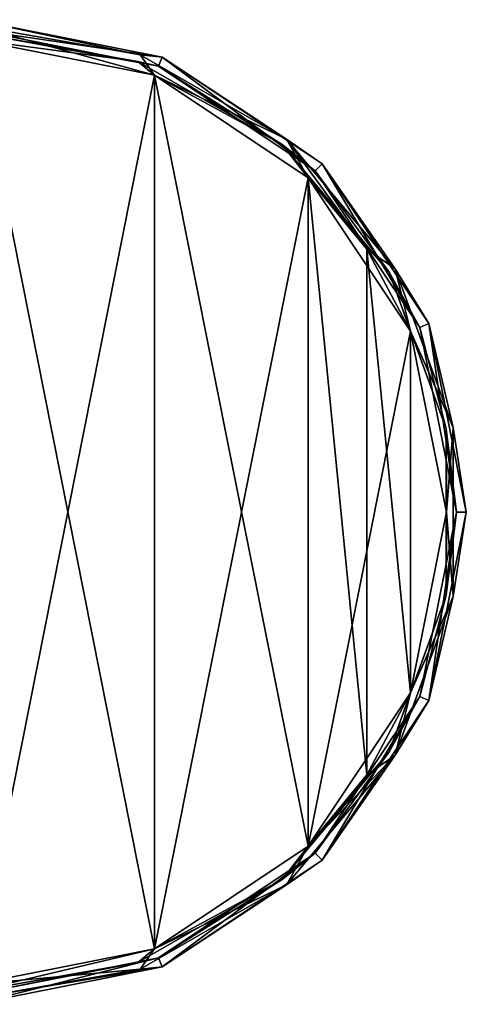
# Model space of a CAD drawing. Header units: millimetres. Extents: x -120 to 80, y -50 to 50.
# Tile 16 of 16: x 35 to 80, y -50 to 50. Entities that reach past the tile are written whole.
import ezdxf

# ---------------------------------------------------------------- set-up
doc = ezdxf.new("R2010")
doc.units = ezdxf.units.MM
doc.header["$LTSCALE"] = 65.185185
for name, color, linetype in [('58', 7, 'CONTINUOUS'), ('59', 7, 'CONTINUOUS'), ('60', 7, 'CONTINUOUS'), ('73', 7, 'CONTINUOUS'), ('75', 7, 'CONTINUOUS'), ('78', 7, 'CONTINUOUS'), ('80', 7, 'CONTINUOUS')]:
    doc.layers.add(name, color=color, linetype=linetype)

msp = doc.modelspace()

# ---------------------------------------------------------------- linework, layer by layer
at = {"layer": '58', "linetype": 'CONTINUOUS'}
for points in [[(30, 49, 20), (30, 50, 20), (49.13, 46.19, 20), (30, 49, 20)], [(30, 49, 20), (49.13, 46.19, 20), (48.75, 45.27, 20), (30, 49, 20)], [(48.75, 45.27, 20), (49.13, 46.19, 20), (64.65, 34.65, 20), (48.75, 45.27, 20)], [(49.13, 46.19, 20), (65.36, 35.36, 20), (64.65, 34.65, 20), (49.13, 46.19, 20)], [(64.65, 34.65, 20), (65.36, 35.36, 20), (75.27, 18.75, 20), (64.65, 34.65, 20)], [(65.36, 35.36, 20), (76.19, 19.13, 20), (75.27, 18.75, 20), (65.36, 35.36, 20)], [(75.27, 18.75, 20), (76.19, 19.13, 20), (79, 0, 20), (75.27, 18.75, 20)], [(76.19, 19.13, 20), (80, 0, 20), (79, 0, 20), (76.19, 19.13, 20)], [(79, 0, 20), (76.19, -19.13, 20), (75.27, -18.75, 20), (79, 0, 20)], [(80, 0, 20), (76.19, -19.13, 20), (79, 0, 20), (80, 0, 20)], [(75.27, -18.75, 20), (65.36, -35.36, 20), (64.65, -34.65, 20), (75.27, -18.75, 20)], [(76.19, -19.13, 20), (65.36, -35.36, 20), (75.27, -18.75, 20), (76.19, -19.13, 20)], [(64.65, -34.65, 20), (49.13, -46.19, 20), (48.75, -45.27, 20), (64.65, -34.65, 20)], [(65.36, -35.36, 20), (49.13, -46.19, 20), (64.65, -34.65, 20), (65.36, -35.36, 20)], [(30, -50, 20), (30, -49, 20), (48.75, -45.27, 20), (30, -50, 20)], [(49.13, -46.19, 20), (30, -50, 20), (48.75, -45.27, 20), (49.13, -46.19, 20)]]:
    msp.add_3dface(points, dxfattribs=at)
at = {"layer": '59', "linetype": 'CONTINUOUS'}
for points in [[(30, -48, 26), (30, 48, 26), (48.35, 44.35, 26), (30, -48, 26)], [(48.35, -44.35, 26), (30, -48, 26), (48.35, 44.35, 26), (48.35, -44.35, 26)], [(63.93, 33.95, 26), (48.35, -44.35, 26), (48.35, 44.35, 26), (63.93, 33.95, 26)], [(63.93, -33.95, 26), (48.35, -44.35, 26), (63.93, 33.95, 26), (63.93, -33.95, 26)], [(74.34, 18.38, 26), (63.93, -33.95, 26), (63.93, 33.95, 26), (74.34, 18.38, 26)], [(74.34, -18.38, 26), (63.93, -33.95, 26), (74.34, 18.38, 26), (74.34, -18.38, 26)], [(78, 0, 26), (74.34, -18.38, 26), (74.34, 18.38, 26), (78, 0, 26)]]:
    msp.add_3dface(points, dxfattribs=at)
at = {"layer": '60', "linetype": 'CONTINUOUS'}
for points in [[(48.35, 44.35, 27), (30, 48, 27), (48.35, -44.35, 27), (48.35, 44.35, 27)], [(48.35, -44.35, 27), (30, 48, 27), (30, -48, 27), (48.35, -44.35, 27)], [(63.93, 33.95, 27), (48.35, 44.35, 27), (63.93, -33.95, 27), (63.93, 33.95, 27)], [(63.93, -33.95, 27), (48.35, 44.35, 27), (48.35, -44.35, 27), (63.93, -33.95, 27)], [(69.9, 26.68, 27), (63.93, 33.95, 27), (69.9, -26.68, 27), (69.9, 26.68, 27)], [(69.9, -26.68, 27), (63.93, 33.95, 27), (63.93, -33.95, 27), (69.9, -26.68, 27)], [(74.34, 18.38, 27), (69.9, 26.68, 27), (74.34, -18.38, 27), (74.34, 18.38, 27)], [(74.34, -18.38, 27), (69.9, 26.68, 27), (69.9, -26.68, 27), (74.34, -18.38, 27)], [(78, 0, 27), (74.34, 18.38, 27), (74.34, -18.38, 27), (78, 0, 27)]]:
    msp.add_3dface(points, dxfattribs=at)
at = {"layer": '73', "linetype": 'CONTINUOUS'}
for points in [[(30, 49, 25), (30, 49, 20), (48.75, 45.27, 20), (30, 49, 25)], [(30, 49, 25), (48.75, 45.27, 20), (48.75, 45.27, 25), (30, 49, 25)], [(48.75, 45.27, 20), (64.65, 34.65, 20), (48.75, 45.27, 25), (48.75, 45.27, 20)], [(48.75, 45.27, 25), (64.65, 34.65, 20), (64.65, 34.65, 25), (48.75, 45.27, 25)], [(64.65, 34.65, 20), (75.27, 18.75, 20), (64.65, 34.65, 25), (64.65, 34.65, 20)], [(64.65, 34.65, 25), (75.27, 18.75, 20), (75.27, 18.75, 25), (64.65, 34.65, 25)], [(75.27, 18.75, 20), (79, 0, 20), (75.27, 18.75, 25), (75.27, 18.75, 20)], [(75.27, 18.75, 25), (79, 0, 20), (79, 0, 25), (75.27, 18.75, 25)], [(79, 0, 20), (75.27, -18.75, 20), (79, 0, 25), (79, 0, 20)], [(79, 0, 25), (75.27, -18.75, 20), (75.27, -18.75, 25), (79, 0, 25)], [(75.27, -18.75, 20), (64.65, -34.65, 20), (75.27, -18.75, 25), (75.27, -18.75, 20)], [(75.27, -18.75, 25), (64.65, -34.65, 20), (64.65, -34.65, 25), (75.27, -18.75, 25)], [(64.65, -34.65, 20), (48.75, -45.27, 20), (64.65, -34.65, 25), (64.65, -34.65, 20)], [(64.65, -34.65, 25), (48.75, -45.27, 20), (48.75, -45.27, 25), (64.65, -34.65, 25)], [(30, -49, 20), (30, -49, 25), (48.75, -45.27, 25), (30, -49, 20)], [(48.75, -45.27, 20), (30, -49, 20), (48.75, -45.27, 25), (48.75, -45.27, 20)]]:
    msp.add_3dface(points, dxfattribs=at)
at = {"layer": '75', "linetype": 'CONTINUOUS'}
for points in [[(30, 50, 20), (30, 50, 25), (49.13, 46.19, 25), (30, 50, 20)], [(49.13, 46.19, 20), (30, 50, 20), (49.13, 46.19, 25), (49.13, 46.19, 20)], [(65.36, 35.36, 20), (49.13, 46.19, 20), (65.36, 35.36, 25), (65.36, 35.36, 20)], [(65.36, 35.36, 25), (49.13, 46.19, 20), (49.13, 46.19, 25), (65.36, 35.36, 25)], [(76.19, 19.13, 20), (65.36, 35.36, 20), (76.19, 19.13, 25), (76.19, 19.13, 20)], [(76.19, 19.13, 25), (65.36, 35.36, 20), (65.36, 35.36, 25), (76.19, 19.13, 25)], [(80, 0, 20), (76.19, 19.13, 20), (80, 0, 25), (80, 0, 20)], [(80, 0, 25), (76.19, 19.13, 20), (76.19, 19.13, 25), (80, 0, 25)], [(76.19, -19.13, 20), (80, 0, 20), (76.19, -19.13, 25), (76.19, -19.13, 20)], [(76.19, -19.13, 25), (80, 0, 20), (80, 0, 25), (76.19, -19.13, 25)], [(65.36, -35.36, 20), (76.19, -19.13, 20), (65.36, -35.36, 25), (65.36, -35.36, 20)], [(65.36, -35.36, 25), (76.19, -19.13, 20), (76.19, -19.13, 25), (65.36, -35.36, 25)], [(49.13, -46.19, 20), (65.36, -35.36, 20), (49.13, -46.19, 25), (49.13, -46.19, 20)], [(49.13, -46.19, 25), (65.36, -35.36, 20), (65.36, -35.36, 25), (49.13, -46.19, 25)], [(30, -50, 25), (30, -50, 20), (49.13, -46.19, 20), (30, -50, 25)], [(30, -50, 25), (49.13, -46.19, 20), (49.13, -46.19, 25), (30, -50, 25)]]:
    msp.add_3dface(points, dxfattribs=at)
at = {"layer": '78', "linetype": 'CONTINUOUS'}
for points in [[(30, 48.71, 25.71), (30, 49, 25), (48.75, 45.27, 25), (30, 48.71, 25.71)], [(30, 48, 26), (30, 48.71, 25.71), (46.66, 45.77, 25.71), (30, 48, 26)], [(30, 48.71, 25.71), (48.75, 45.27, 25), (46.66, 45.77, 25.71), (30, 48.71, 25.71)], [(48.35, 44.35, 26), (30, 48, 26), (46.66, 45.77, 25.71), (48.35, 44.35, 26)], [(61.31, 37.31, 25.71), (48.35, 44.35, 26), (46.66, 45.77, 25.71), (61.31, 37.31, 25.71)], [(48.75, 45.27, 25), (61.31, 37.31, 25.71), (46.66, 45.77, 25.71), (48.75, 45.27, 25)], [(48.75, 45.27, 25), (64.65, 34.65, 25), (61.31, 37.31, 25.71), (48.75, 45.27, 25)], [(63.93, 33.95, 26), (48.35, 44.35, 26), (61.31, 37.31, 25.71), (63.93, 33.95, 26)], [(72.18, 24.35, 25.71), (63.93, 33.95, 26), (61.31, 37.31, 25.71), (72.18, 24.35, 25.71)], [(64.65, 34.65, 25), (72.18, 24.35, 25.71), (61.31, 37.31, 25.71), (64.65, 34.65, 25)], [(64.65, 34.65, 25), (75.27, 18.75, 25), (72.18, 24.35, 25.71), (64.65, 34.65, 25)], [(74.34, 18.38, 26), (63.93, 33.95, 26), (72.18, 24.35, 25.71), (74.34, 18.38, 26)], [(77.97, 8.46, 25.71), (74.34, 18.38, 26), (72.18, 24.35, 25.71), (77.97, 8.46, 25.71)], [(75.27, 18.75, 25), (77.97, 8.46, 25.71), (72.18, 24.35, 25.71), (75.27, 18.75, 25)], [(78, 0, 26), (74.34, 18.38, 26), (77.97, 8.46, 25.71), (78, 0, 26)], [(75.27, 18.75, 25), (79, 0, 25), (77.97, 8.46, 25.71), (75.27, 18.75, 25)], [(77.97, -8.46, 25.71), (78, 0, 26), (77.97, 8.46, 25.71), (77.97, -8.46, 25.71)], [(79, 0, 25), (77.97, -8.46, 25.71), (77.97, 8.46, 25.71), (79, 0, 25)], [(74.34, -18.38, 26), (78, 0, 26), (77.97, -8.46, 25.71), (74.34, -18.38, 26)], [(79, 0, 25), (75.27, -18.75, 25), (77.97, -8.46, 25.71), (79, 0, 25)], [(72.18, -24.35, 25.71), (74.34, -18.38, 26), (77.97, -8.46, 25.71), (72.18, -24.35, 25.71)], [(75.27, -18.75, 25), (72.18, -24.35, 25.71), (77.97, -8.46, 25.71), (75.27, -18.75, 25)], [(63.93, -33.95, 26), (74.34, -18.38, 26), (72.18, -24.35, 25.71), (63.93, -33.95, 26)], [(75.27, -18.75, 25), (64.65, -34.65, 25), (72.18, -24.35, 25.71), (75.27, -18.75, 25)], [(61.31, -37.31, 25.71), (63.93, -33.95, 26), (72.18, -24.35, 25.71), (61.31, -37.31, 25.71)], [(64.65, -34.65, 25), (61.31, -37.31, 25.71), (72.18, -24.35, 25.71), (64.65, -34.65, 25)], [(48.35, -44.35, 26), (63.93, -33.95, 26), (61.31, -37.31, 25.71), (48.35, -44.35, 26)], [(64.65, -34.65, 25), (48.75, -45.27, 25), (61.31, -37.31, 25.71), (64.65, -34.65, 25)], [(46.66, -45.77, 25.71), (48.35, -44.35, 26), (61.31, -37.31, 25.71), (46.66, -45.77, 25.71)], [(48.75, -45.27, 25), (46.66, -45.77, 25.71), (61.31, -37.31, 25.71), (48.75, -45.27, 25)], [(30, -48, 26), (48.35, -44.35, 26), (30, -48.71, 25.71), (30, -48, 26)], [(30, -48.71, 25.71), (48.35, -44.35, 26), (46.66, -45.77, 25.71), (30, -48.71, 25.71)], [(48.75, -45.27, 25), (30, -49, 25), (46.66, -45.77, 25.71), (48.75, -45.27, 25)], [(30, -49, 25), (30, -48.71, 25.71), (46.66, -45.77, 25.71), (30, -49, 25)]]:
    msp.add_3dface(points, dxfattribs=at)
at = {"layer": '80', "linetype": 'CONTINUOUS'}
for points in [[(30, 50, 25), (30, 49.41, 26.41), (46.9, 46.43, 26.41), (30, 50, 25)], [(49.13, 46.19, 25), (30, 50, 25), (46.9, 46.43, 26.41), (49.13, 46.19, 25)], [(30, 48, 27), (48.35, 44.35, 27), (30, 49.41, 26.41), (30, 48, 27)], [(30, 49.41, 26.41), (48.35, 44.35, 27), (46.9, 46.43, 26.41), (30, 49.41, 26.41)], [(46.9, 46.43, 26.41), (48.35, 44.35, 27), (61.76, 37.85, 26.41), (46.9, 46.43, 26.41)], [(49.13, 46.19, 25), (46.9, 46.43, 26.41), (61.76, 37.85, 26.41), (49.13, 46.19, 25)], [(65.36, 35.36, 25), (49.13, 46.19, 25), (61.76, 37.85, 26.41), (65.36, 35.36, 25)], [(48.35, 44.35, 27), (63.93, 33.95, 27), (61.76, 37.85, 26.41), (48.35, 44.35, 27)], [(63.93, 33.95, 27), (69.9, 26.68, 27), (61.76, 37.85, 26.41), (63.93, 33.95, 27)], [(61.76, 37.85, 26.41), (69.9, 26.68, 27), (72.79, 24.71, 26.41), (61.76, 37.85, 26.41)], [(65.36, 35.36, 25), (61.76, 37.85, 26.41), (72.79, 24.71, 26.41), (65.36, 35.36, 25)], [(76.19, 19.13, 25), (65.36, 35.36, 25), (72.79, 24.71, 26.41), (76.19, 19.13, 25)], [(69.9, 26.68, 27), (74.34, 18.38, 27), (72.79, 24.71, 26.41), (69.9, 26.68, 27)], [(72.79, 24.71, 26.41), (74.34, 18.38, 27), (78.66, 8.58, 26.41), (72.79, 24.71, 26.41)], [(76.19, 19.13, 25), (72.79, 24.71, 26.41), (78.66, 8.58, 26.41), (76.19, 19.13, 25)], [(80, 0, 25), (76.19, 19.13, 25), (78.66, 8.58, 26.41), (80, 0, 25)], [(74.34, 18.38, 27), (78, 0, 27), (78.66, 8.58, 26.41), (74.34, 18.38, 27)], [(78.66, 8.58, 26.41), (78, 0, 27), (78.66, -8.58, 26.41), (78.66, 8.58, 26.41)], [(80, 0, 25), (78.66, 8.58, 26.41), (78.66, -8.58, 26.41), (80, 0, 25)], [(78, 0, 27), (74.34, -18.38, 27), (78.66, -8.58, 26.41), (78, 0, 27)], [(76.19, -19.13, 25), (80, 0, 25), (78.66, -8.58, 26.41), (76.19, -19.13, 25)], [(78.66, -8.58, 26.41), (74.34, -18.38, 27), (72.79, -24.71, 26.41), (78.66, -8.58, 26.41)], [(76.19, -19.13, 25), (78.66, -8.58, 26.41), (72.79, -24.71, 26.41), (76.19, -19.13, 25)], [(74.34, -18.38, 27), (69.9, -26.68, 27), (72.79, -24.71, 26.41), (74.34, -18.38, 27)], [(65.36, -35.36, 25), (76.19, -19.13, 25), (72.79, -24.71, 26.41), (65.36, -35.36, 25)], [(72.79, -24.71, 26.41), (63.93, -33.95, 27), (61.76, -37.85, 26.41), (72.79, -24.71, 26.41)], [(65.36, -35.36, 25), (72.79, -24.71, 26.41), (61.76, -37.85, 26.41), (65.36, -35.36, 25)], [(69.9, -26.68, 27), (63.93, -33.95, 27), (72.79, -24.71, 26.41), (69.9, -26.68, 27)], [(63.93, -33.95, 27), (48.35, -44.35, 27), (61.76, -37.85, 26.41), (63.93, -33.95, 27)], [(49.13, -46.19, 25), (65.36, -35.36, 25), (61.76, -37.85, 26.41), (49.13, -46.19, 25)], [(61.76, -37.85, 26.41), (48.35, -44.35, 27), (46.9, -46.43, 26.41), (61.76, -37.85, 26.41)], [(49.13, -46.19, 25), (61.76, -37.85, 26.41), (46.9, -46.43, 26.41), (49.13, -46.19, 25)], [(48.35, -44.35, 27), (30, -48, 27), (46.9, -46.43, 26.41), (48.35, -44.35, 27)], [(30, -49.41, 26.41), (30, -50, 25), (49.13, -46.19, 25), (30, -49.41, 26.41)], [(30, -49.41, 26.41), (49.13, -46.19, 25), (46.9, -46.43, 26.41), (30, -49.41, 26.41)], [(30, -48, 27), (30, -49.41, 26.41), (46.9, -46.43, 26.41), (30, -48, 27)]]:
    msp.add_3dface(points, dxfattribs=at)

doc.saveas('drawing.dxf')
